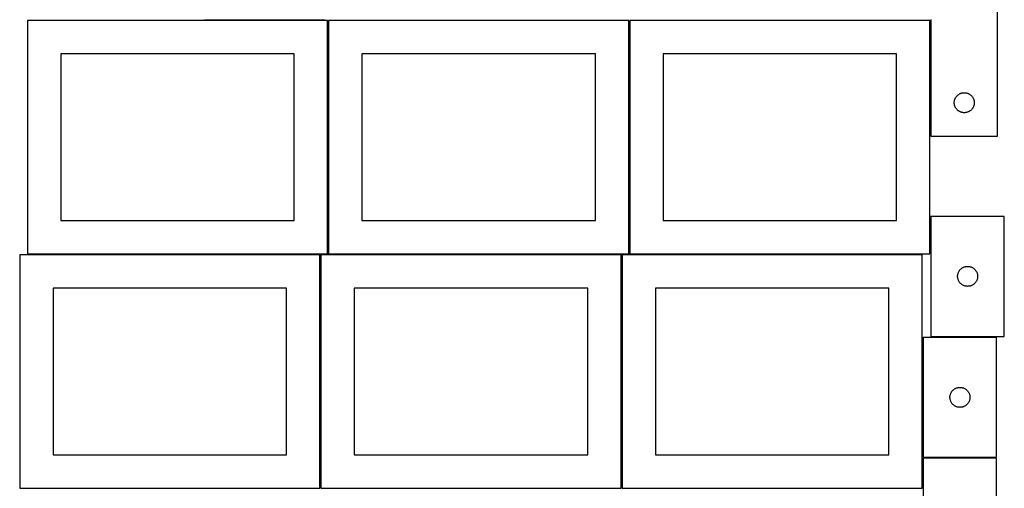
# Model space of a CAD drawing. Header units: millimetres. Extents: x 7 to 1493, y 7 to 2993.
# Tile 4 of 14: x 7 to 1483, y 1412 to 2115. Entities that reach past the tile are written whole.
import ezdxf

# ---------------------------------------------------------------- set-up
doc = ezdxf.new("R2010")
doc.units = ezdxf.units.MM
doc.layers.add('COMMON', color=5, linetype='CONTINUOUS', true_color=0x0000ff)
doc.layers.add('CUT', color=7, linetype='CONTINUOUS', true_color=0x000000)

msp = doc.modelspace()

# ---------------------------------------------------------------- linework, layer by layer
at = {"layer": 'COMMON'}
for p, q in [((283.698941, 2114.873915), (463.698941, 2114.873915)), ((468.801011, 1764.123915), (468.801011, 2114.123915)), ((920.301012, 1764.123915), (920.301012, 2114.123915)), ((1371.801013, 1940.706823), (1371.801013, 2114.123915)), ((457.299608, 1412.599135), (457.299608, 1762.599135)), ((908.799609, 1412.623914), (908.799609, 1762.599135)), ((919.551011, 1763.373915), (909.549609, 1763.373915)), ((1359.549609, 1763.373915), (921.051012, 1763.373915)), ((1471.074237, 1639.473054), (1372.583084, 1639.473054)), ((1361.074237, 1457.973052), (1471.074237, 1457.973052))]:
    msp.add_line(p, q, dxfattribs=at)
at = {"layer": 'CUT'}
for p, q in [((1472.551013, 1940.706823), (1472.551013, 2190.706823)), ((468.05101, 2114.123915), (18.05101, 2114.123915)), ((18.05101, 2114.123915), (18.05101, 1764.123915)), ((468.05101, 1764.123915), (468.05101, 2114.123915)), ((919.551011, 2114.123915), (469.551011, 2114.123915)), ((469.551011, 2114.123915), (469.551011, 1764.123915)), ((919.551011, 1764.123915), (919.551011, 2114.123915)), ((1371.051012, 2114.123915), (921.051012, 2114.123915)), ((921.051012, 2114.123915), (921.051012, 1764.123915)), ((1371.051012, 1764.123915), (1371.051012, 2114.123915)), ((1372.551013, 2115.706823), (1372.551013, 1940.706823)), ((418.05101, 2064.123915), (68.05101, 2064.123915)), ((68.05101, 2064.123915), (68.05101, 1814.123915)), ((418.05101, 1814.123915), (418.05101, 2064.123915)), ((869.551011, 2064.123915), (519.551011, 2064.123915)), ((519.551011, 2064.123915), (519.551011, 1814.123915)), ((869.551011, 1814.123915), (869.551011, 2064.123915)), ((1321.051012, 2064.123915), (971.051012, 2064.123915)), ((971.051012, 2064.123915), (971.051012, 1814.123915)), ((1321.051012, 1814.123915), (1321.051012, 2064.123915)), ((1407.630515, 1992.249138), (1407.729694, 1993.015181)), ((1407.729694, 1993.015181), (1407.868178, 1993.775104)), ((1407.868178, 1993.775104), (1408.045597, 1994.526889)), ((1408.045597, 1994.526889), (1408.261482, 1995.268545)), ((1408.261482, 1995.268545), (1408.515261, 1995.998104)), ((1408.515261, 1995.998104), (1408.806259, 1996.713631)), ((1408.806259, 1996.713631), (1409.133707, 1997.41323)), ((1409.133707, 1997.41323), (1409.496734, 1998.095044)), ((1409.496734, 1998.095044), (1409.894379, 1998.757266)), ((1409.894379, 1998.757266), (1410.325588, 1999.398139)), ((1410.325588, 1999.398139), (1410.789216, 2000.015965)), ((1410.789216, 2000.015965), (1411.284034, 2000.609104)), ((1411.284034, 2000.609104), (1411.80873, 2001.175985)), ((1411.80873, 2001.175985), (1412.361913, 2001.715103)), ((1412.361913, 2001.715103), (1412.942115, 2002.225029)), ((1412.942115, 2002.225029), (1413.547799, 2002.704411)), ((1413.547799, 2002.704411), (1414.177357, 2003.151978)), ((1414.177357, 2003.151978), (1414.829121, 2003.566542)), ((1414.829121, 2003.566542), (1415.501362, 2003.947005)), ((1415.501362, 2003.947005), (1416.192297, 2004.292357)), ((1416.192297, 2004.292357), (1416.900094, 2004.601682)), ((1416.900094, 2004.601682), (1417.622877, 2004.874161)), ((1417.622877, 2004.874161), (1418.358728, 2005.109071)), ((1418.358728, 2005.109071), (1419.105697, 2005.305788)), ((1419.105697, 2005.305788), (1419.861801, 2005.463792)), ((1419.861801, 2005.463792), (1420.625037, 2005.582663)), ((1420.625037, 2005.582663), (1421.393381, 2005.662086)), ((1421.393381, 2005.662086), (1422.164794, 2005.70185)), ((1422.164794, 2005.70185), (1422.937232, 2005.70185)), ((1422.937232, 2005.70185), (1423.708645, 2005.662086)), ((1423.708645, 2005.662086), (1424.476988, 2005.582663)), ((1424.476988, 2005.582663), (1425.240224, 2005.463792)), ((1425.240224, 2005.463792), (1425.996329, 2005.305788)), ((1425.996329, 2005.305788), (1426.743297, 2005.109071)), ((1426.743297, 2005.109071), (1427.479149, 2004.874161)), ((1427.479149, 2004.874161), (1428.201931, 2004.601682)), ((1428.201931, 2004.601682), (1428.909729, 2004.292357)), ((1428.909729, 2004.292357), (1429.600664, 2003.947005)), ((1429.600664, 2003.947005), (1430.272905, 2003.566542)), ((1430.272905, 2003.566542), (1430.924669, 2003.151978)), ((1430.924669, 2003.151978), (1431.554227, 2002.704411)), ((1431.554227, 2002.704411), (1432.15991, 2002.225029)), ((1432.15991, 2002.225029), (1432.740113, 2001.715103)), ((1432.740113, 2001.715103), (1433.293296, 2001.175985)), ((1433.293296, 2001.175985), (1433.817992, 2000.609104)), ((1433.817992, 2000.609104), (1434.31281, 2000.015965)), ((1434.31281, 2000.015965), (1434.776438, 1999.398139)), ((1434.776438, 1999.398139), (1435.207646, 1998.757266)), ((1435.207646, 1998.757266), (1435.605291, 1998.095044)), ((1435.605291, 1998.095044), (1435.968319, 1997.41323)), ((1435.968319, 1997.41323), (1436.295766, 1996.713631)), ((1436.295766, 1996.713631), (1436.586765, 1995.998104)), ((1436.586765, 1995.998104), (1436.840544, 1995.268545)), ((1436.840544, 1995.268545), (1437.056429, 1994.526889)), ((1437.056429, 1994.526889), (1437.233848, 1993.775104)), ((1437.233848, 1993.775104), (1437.372331, 1993.015181)), ((1437.372331, 1993.015181), (1437.471511, 1992.249138)), ((1407.551013, 1990.706823), (1407.570901, 1991.479004)), ((1407.570901, 1989.934641), (1407.551013, 1990.706823)), ((1407.570901, 1991.479004), (1407.630515, 1992.249138)), ((1407.630515, 1989.164508), (1407.570901, 1989.934641)), ((1407.729694, 1988.398464), (1407.630515, 1989.164508)), ((1407.868178, 1987.638542), (1407.729694, 1988.398464)), ((1408.045597, 1986.886756), (1407.868178, 1987.638542)), ((1408.261482, 1986.1451), (1408.045597, 1986.886756)), ((1408.515261, 1985.415541), (1408.261482, 1986.1451)), ((1408.806259, 1984.700014), (1408.515261, 1985.415541)), ((1409.133707, 1984.000416), (1408.806259, 1984.700014)), ((1409.496734, 1983.318602), (1409.133707, 1984.000416)), ((1409.894379, 1982.65638), (1409.496734, 1983.318602)), ((1410.325588, 1982.015506), (1409.894379, 1982.65638)), ((1410.789216, 1981.39768), (1410.325588, 1982.015506)), ((1411.284034, 1980.804541), (1410.789216, 1981.39768)), ((1411.80873, 1980.23766), (1411.284034, 1980.804541)), ((1412.361913, 1979.698542), (1411.80873, 1980.23766)), ((1412.942115, 1979.188616), (1412.361913, 1979.698542)), ((1413.547799, 1978.709234), (1412.942115, 1979.188616)), ((1414.177357, 1978.261667), (1413.547799, 1978.709234)), ((1414.829121, 1977.847103), (1414.177357, 1978.261667)), ((1430.924669, 1978.261667), (1430.272905, 1977.847103)), ((1431.554227, 1978.709234), (1430.924669, 1978.261667)), ((1432.15991, 1979.188616), (1431.554227, 1978.709234)), ((1432.740113, 1979.698542), (1432.15991, 1979.188616)), ((1433.293296, 1980.23766), (1432.740113, 1979.698542)), ((1433.817992, 1980.804541), (1433.293296, 1980.23766)), ((1434.31281, 1981.39768), (1433.817992, 1980.804541)), ((1434.776438, 1982.015506), (1434.31281, 1981.39768)), ((1435.207646, 1982.65638), (1434.776438, 1982.015506)), ((1435.605291, 1983.318602), (1435.207646, 1982.65638)), ((1435.968319, 1984.000416), (1435.605291, 1983.318602)), ((1436.295766, 1984.700014), (1435.968319, 1984.000416)), ((1436.586765, 1985.415541), (1436.295766, 1984.700014)), ((1436.840544, 1986.1451), (1436.586765, 1985.415541)), ((1437.056429, 1986.886756), (1436.840544, 1986.1451)), ((1437.233848, 1987.638542), (1437.056429, 1986.886756)), ((1437.372331, 1988.398464), (1437.233848, 1987.638542)), ((1437.471511, 1989.164508), (1437.372331, 1988.398464)), ((1437.471511, 1992.249138), (1437.531124, 1991.479004)), ((1437.531124, 1989.934641), (1437.471511, 1989.164508)), ((1437.531124, 1991.479004), (1437.551013, 1990.706823)), ((1437.551013, 1990.706823), (1437.531124, 1989.934641)), ((1415.501362, 1977.466641), (1414.829121, 1977.847103)), ((1416.192297, 1977.121289), (1415.501362, 1977.466641)), ((1416.900094, 1976.811963), (1416.192297, 1977.121289)), ((1417.622877, 1976.539484), (1416.900094, 1976.811963)), ((1418.358728, 1976.304575), (1417.622877, 1976.539484)), ((1419.105697, 1976.107857), (1418.358728, 1976.304575)), ((1419.861801, 1975.949853), (1419.105697, 1976.107857)), ((1420.625037, 1975.830983), (1419.861801, 1975.949853)), ((1421.393381, 1975.75156), (1420.625037, 1975.830983)), ((1422.164794, 1975.711796), (1421.393381, 1975.75156)), ((1422.937232, 1975.711796), (1422.164794, 1975.711796)), ((1423.708645, 1975.75156), (1422.937232, 1975.711796)), ((1424.476988, 1975.830983), (1423.708645, 1975.75156)), ((1425.240224, 1975.949853), (1424.476988, 1975.830983)), ((1425.996329, 1976.107857), (1425.240224, 1975.949853)), ((1426.743297, 1976.304575), (1425.996329, 1976.107857)), ((1427.479149, 1976.539484), (1426.743297, 1976.304575)), ((1428.201931, 1976.811963), (1427.479149, 1976.539484)), ((1428.909729, 1977.121289), (1428.201931, 1976.811963)), ((1429.600664, 1977.466641), (1428.909729, 1977.121289)), ((1430.272905, 1977.847103), (1429.600664, 1977.466641)), ((1372.551013, 1940.706823), (1472.551013, 1940.706823)), ((1482.583084, 1820.223054), (1372.583084, 1820.223054)), ((1372.583084, 1820.223054), (1372.583084, 1640.223054)), ((1482.583084, 1640.223054), (1482.583084, 1820.223054)), ((68.05101, 1814.123915), (418.05101, 1814.123915)), ((519.551011, 1814.123915), (869.551011, 1814.123915)), ((971.051012, 1814.123915), (1321.051012, 1814.123915)), ((456.549607, 1762.599135), (6.549607, 1762.599135)), ((6.549607, 1762.599135), (6.549607, 1412.599135)), ((18.05101, 1764.123915), (468.05101, 1764.123915)), ((456.549607, 1412.599135), (456.549607, 1762.599135)), ((908.049608, 1762.599135), (458.049608, 1762.599135)), ((458.049608, 1762.599135), (458.049608, 1412.599135)), ((469.551011, 1764.123915), (919.551011, 1764.123915)), ((908.049608, 1412.599135), (908.049608, 1762.599135)), ((1359.549609, 1762.623914), (909.549609, 1762.623914)), ((909.549609, 1762.623914), (909.549609, 1412.623914)), ((921.051012, 1764.123915), (1371.051012, 1764.123915)), ((1359.549609, 1412.623914), (1359.549609, 1762.623914)), ((1417.680802, 1741.490033), (1418.273941, 1741.984851)), ((1418.273941, 1741.984851), (1418.891767, 1742.448479)), ((1418.891767, 1742.448479), (1419.532641, 1742.879688)), ((1419.532641, 1742.879688), (1420.194863, 1743.277333)), ((1420.194863, 1743.277333), (1420.876677, 1743.640361)), ((1420.876677, 1743.640361), (1421.576275, 1743.967808)), ((1421.576275, 1743.967808), (1422.291802, 1744.258807)), ((1422.291802, 1744.258807), (1423.021361, 1744.512585)), ((1423.021361, 1744.512585), (1423.763017, 1744.72847)), ((1423.763017, 1744.72847), (1424.514803, 1744.90589)), ((1424.514803, 1744.90589), (1425.274725, 1745.044373)), ((1425.274725, 1745.044373), (1426.040769, 1745.143553)), ((1426.040769, 1745.143553), (1426.810902, 1745.203166)), ((1426.810902, 1745.203166), (1427.583084, 1745.223054)), ((1427.583084, 1745.223054), (1428.355265, 1745.203166)), ((1428.355265, 1745.203166), (1429.125399, 1745.143553)), ((1429.125399, 1745.143553), (1429.891442, 1745.044373)), ((1429.891442, 1745.044373), (1430.651365, 1744.90589)), ((1430.651365, 1744.90589), (1431.403151, 1744.72847)), ((1431.403151, 1744.72847), (1432.144806, 1744.512585)), ((1432.144806, 1744.512585), (1432.874365, 1744.258807)), ((1432.874365, 1744.258807), (1433.589892, 1743.967808)), ((1433.589892, 1743.967808), (1434.289491, 1743.640361)), ((1434.289491, 1743.640361), (1434.971305, 1743.277333)), ((1434.971305, 1743.277333), (1435.633527, 1742.879688)), ((1435.633527, 1742.879688), (1436.2744, 1742.448479)), ((1436.2744, 1742.448479), (1436.892226, 1741.984851)), ((1436.892226, 1741.984851), (1437.485366, 1741.490033)), ((1412.588057, 1730.609273), (1412.627821, 1731.380686)), ((1412.588057, 1729.836836), (1412.588057, 1730.609273)), ((1412.627821, 1729.065422), (1412.588057, 1729.836836)), ((1412.627821, 1731.380686), (1412.707244, 1732.14903)), ((1412.707244, 1728.297079), (1412.627821, 1729.065422)), ((1412.707244, 1732.14903), (1412.826114, 1732.912266)), ((1412.826114, 1727.533843), (1412.707244, 1728.297079)), ((1412.826114, 1732.912266), (1412.984118, 1733.668371)), ((1412.984118, 1726.777738), (1412.826114, 1727.533843)), ((1412.984118, 1733.668371), (1413.180836, 1734.415339)), ((1413.180836, 1734.415339), (1413.415745, 1735.15119)), ((1413.415745, 1735.15119), (1413.688224, 1735.873973)), ((1413.688224, 1735.873973), (1413.99755, 1736.58177)), ((1413.99755, 1736.58177), (1414.342902, 1737.272706)), ((1414.342902, 1737.272706), (1414.723364, 1737.944946)), ((1414.723364, 1737.944946), (1415.137928, 1738.59671)), ((1415.137928, 1738.59671), (1415.585495, 1739.226269)), ((1415.585495, 1739.226269), (1416.064877, 1739.831952)), ((1416.064877, 1739.831952), (1416.574803, 1740.412154)), ((1416.574803, 1740.412154), (1417.113921, 1740.965337)), ((1417.113921, 1740.965337), (1417.680802, 1741.490033)), ((1437.485366, 1741.490033), (1438.052246, 1740.965337)), ((1438.052246, 1740.965337), (1438.591364, 1740.412154)), ((1438.591364, 1740.412154), (1439.10129, 1739.831952)), ((1439.10129, 1739.831952), (1439.580672, 1739.226269)), ((1439.580672, 1739.226269), (1440.028239, 1738.59671)), ((1440.028239, 1738.59671), (1440.442803, 1737.944946)), ((1440.442803, 1737.944946), (1440.823266, 1737.272706)), ((1440.823266, 1737.272706), (1441.168618, 1736.58177)), ((1441.168618, 1736.58177), (1441.477943, 1735.873973)), ((1441.477943, 1735.873973), (1441.750422, 1735.15119)), ((1441.750422, 1735.15119), (1441.985332, 1734.415339)), ((1441.985332, 1734.415339), (1442.182049, 1733.668371)), ((1442.182049, 1733.668371), (1442.340053, 1732.912266)), ((1442.340053, 1727.533843), (1442.182049, 1726.777738)), ((1442.340053, 1732.912266), (1442.458924, 1732.14903)), ((1442.458924, 1728.297079), (1442.340053, 1727.533843)), ((1442.458924, 1732.14903), (1442.538347, 1731.380686)), ((1442.538347, 1729.065422), (1442.458924, 1728.297079)), ((1442.538347, 1731.380686), (1442.578111, 1730.609273)), ((1442.578111, 1729.836836), (1442.538347, 1729.065422)), ((1442.578111, 1730.609273), (1442.578111, 1729.836836)), ((406.549607, 1712.599135), (56.549607, 1712.599135)), ((56.549607, 1712.599135), (56.549607, 1462.599135)), ((406.549607, 1462.599135), (406.549607, 1712.599135)), ((858.049608, 1712.599135), (508.049608, 1712.599135)), ((508.049608, 1712.599135), (508.049608, 1462.599135)), ((858.049608, 1462.599135), (858.049608, 1712.599135)), ((1309.549609, 1712.623914), (959.549609, 1712.623914)), ((959.549609, 1712.623914), (959.549609, 1462.623914)), ((1309.549609, 1462.623914), (1309.549609, 1712.623914)), ((1413.180836, 1726.03077), (1412.984118, 1726.777738)), ((1413.415745, 1725.294919), (1413.180836, 1726.03077)), ((1413.688224, 1724.572136), (1413.415745, 1725.294919)), ((1413.99755, 1723.864339), (1413.688224, 1724.572136)), ((1414.342902, 1723.173403), (1413.99755, 1723.864339)), ((1414.723364, 1722.501162), (1414.342902, 1723.173403)), ((1415.137928, 1721.849399), (1414.723364, 1722.501162)), ((1415.585495, 1721.21984), (1415.137928, 1721.849399)), ((1416.064877, 1720.614157), (1415.585495, 1721.21984)), ((1416.574803, 1720.033954), (1416.064877, 1720.614157)), ((1417.113921, 1719.480772), (1416.574803, 1720.033954)), ((1417.680802, 1718.956075), (1417.113921, 1719.480772)), ((1418.273941, 1718.461257), (1417.680802, 1718.956075)), ((1418.891767, 1717.997629), (1418.273941, 1718.461257)), ((1419.532641, 1717.566421), (1418.891767, 1717.997629)), ((1420.194863, 1717.168776), (1419.532641, 1717.566421)), ((1420.876677, 1716.805748), (1420.194863, 1717.168776)), ((1421.576275, 1716.478301), (1420.876677, 1716.805748)), ((1422.291802, 1716.187302), (1421.576275, 1716.478301)), ((1423.021361, 1715.933524), (1422.291802, 1716.187302)), ((1423.763017, 1715.717639), (1423.021361, 1715.933524)), ((1424.514803, 1715.540219), (1423.763017, 1715.717639)), ((1425.274725, 1715.401736), (1424.514803, 1715.540219)), ((1426.040769, 1715.302556), (1425.274725, 1715.401736)), ((1426.810902, 1715.242943), (1426.040769, 1715.302556)), ((1427.583084, 1715.223054), (1426.810902, 1715.242943)), ((1428.355265, 1715.242943), (1427.583084, 1715.223054)), ((1429.125399, 1715.302556), (1428.355265, 1715.242943)), ((1429.891442, 1715.401736), (1429.125399, 1715.302556)), ((1430.651365, 1715.540219), (1429.891442, 1715.401736)), ((1431.403151, 1715.717639), (1430.651365, 1715.540219)), ((1432.144806, 1715.933524), (1431.403151, 1715.717639)), ((1432.874365, 1716.187302), (1432.144806, 1715.933524)), ((1433.589892, 1716.478301), (1432.874365, 1716.187302)), ((1434.289491, 1716.805748), (1433.589892, 1716.478301)), ((1434.971305, 1717.168776), (1434.289491, 1716.805748)), ((1435.633527, 1717.566421), (1434.971305, 1717.168776)), ((1436.2744, 1717.997629), (1435.633527, 1717.566421)), ((1436.892226, 1718.461257), (1436.2744, 1717.997629)), ((1437.485366, 1718.956075), (1436.892226, 1718.461257)), ((1438.052246, 1719.480772), (1437.485366, 1718.956075)), ((1438.591364, 1720.033954), (1438.052246, 1719.480772)), ((1439.10129, 1720.614157), (1438.591364, 1720.033954)), ((1439.580672, 1721.21984), (1439.10129, 1720.614157)), ((1440.028239, 1721.849399), (1439.580672, 1721.21984)), ((1440.442803, 1722.501162), (1440.028239, 1721.849399)), ((1440.823266, 1723.173403), (1440.442803, 1722.501162)), ((1441.168618, 1723.864339), (1440.823266, 1723.173403)), ((1441.477943, 1724.572136), (1441.168618, 1723.864339)), ((1441.750422, 1725.294919), (1441.477943, 1724.572136)), ((1441.985332, 1726.03077), (1441.750422, 1725.294919)), ((1442.182049, 1726.777738), (1441.985332, 1726.03077)), ((1471.074237, 1638.723053), (1361.074237, 1638.723053)), ((1361.074237, 1638.723053), (1361.074237, 1458.723053)), ((1372.583084, 1640.223054), (1482.583084, 1640.223054)), ((1471.074237, 1458.723053), (1471.074237, 1638.723053)), ((1401.07921, 1549.109272), (1401.118974, 1549.880685)), ((1401.118974, 1549.880685), (1401.198397, 1550.649029)), ((1401.198397, 1550.649029), (1401.317267, 1551.412265)), ((1401.317267, 1551.412265), (1401.475271, 1552.16837)), ((1401.475271, 1552.16837), (1401.671989, 1552.915338)), ((1401.671989, 1552.915338), (1401.906898, 1553.651189)), ((1401.906898, 1553.651189), (1402.179377, 1554.373972)), ((1402.179377, 1554.373972), (1402.488703, 1555.081769)), ((1402.488703, 1555.081769), (1402.834055, 1555.772705)), ((1402.834055, 1555.772705), (1403.214517, 1556.444945)), ((1403.214517, 1556.444945), (1403.629081, 1557.096709)), ((1403.629081, 1557.096709), (1404.076648, 1557.726268)), ((1404.076648, 1557.726268), (1404.55603, 1558.331951)), ((1404.55603, 1558.331951), (1405.065956, 1558.912153)), ((1405.065956, 1558.912153), (1405.605074, 1559.465336)), ((1405.605074, 1559.465336), (1406.171955, 1559.990032)), ((1406.171955, 1559.990032), (1406.765094, 1560.48485)), ((1406.765094, 1560.48485), (1407.38292, 1560.948478)), ((1407.38292, 1560.948478), (1408.023794, 1561.379687)), ((1408.023794, 1561.379687), (1408.686016, 1561.777332)), ((1408.686016, 1561.777332), (1409.36783, 1562.14036)), ((1409.36783, 1562.14036), (1410.067428, 1562.467807)), ((1410.067428, 1562.467807), (1410.782955, 1562.758806)), ((1410.782955, 1562.758806), (1411.512514, 1563.012584)), ((1411.512514, 1563.012584), (1412.25417, 1563.228469)), ((1412.25417, 1563.228469), (1413.005956, 1563.405889)), ((1413.005956, 1563.405889), (1413.765878, 1563.544372)), ((1413.765878, 1563.544372), (1414.531922, 1563.643552)), ((1414.531922, 1563.643552), (1415.302055, 1563.703165)), ((1415.302055, 1563.703165), (1416.074237, 1563.723053)), ((1416.074237, 1563.723053), (1416.846418, 1563.703165)), ((1416.846418, 1563.703165), (1417.616552, 1563.643552)), ((1417.616552, 1563.643552), (1418.382595, 1563.544372)), ((1418.382595, 1563.544372), (1419.142518, 1563.405889)), ((1419.142518, 1563.405889), (1419.894303, 1563.228469)), ((1419.894303, 1563.228469), (1420.635959, 1563.012584)), ((1420.635959, 1563.012584), (1421.365518, 1562.758806)), ((1421.365518, 1562.758806), (1422.081045, 1562.467807)), ((1422.081045, 1562.467807), (1422.780644, 1562.14036)), ((1422.780644, 1562.14036), (1423.462458, 1561.777332)), ((1423.462458, 1561.777332), (1424.12468, 1561.379687)), ((1424.12468, 1561.379687), (1424.765553, 1560.948478)), ((1424.765553, 1560.948478), (1425.383379, 1560.48485)), ((1425.383379, 1560.48485), (1425.976518, 1559.990032)), ((1425.976518, 1559.990032), (1426.543399, 1559.465336)), ((1426.543399, 1559.465336), (1427.082517, 1558.912153)), ((1427.082517, 1558.912153), (1427.592443, 1558.331951)), ((1427.592443, 1558.331951), (1428.071825, 1557.726268)), ((1428.071825, 1557.726268), (1428.519392, 1557.096709)), ((1428.519392, 1557.096709), (1428.933956, 1556.444945)), ((1428.933956, 1556.444945), (1429.314419, 1555.772705)), ((1429.314419, 1555.772705), (1429.659771, 1555.081769)), ((1429.659771, 1555.081769), (1429.969096, 1554.373972)), ((1429.969096, 1554.373972), (1430.241575, 1553.651189)), ((1430.241575, 1553.651189), (1430.476485, 1552.915338)), ((1430.476485, 1552.915338), (1430.673202, 1552.16837)), ((1430.673202, 1552.16837), (1430.831206, 1551.412265)), ((1430.831206, 1551.412265), (1430.950077, 1550.649029)), ((1430.950077, 1550.649029), (1431.0295, 1549.880685)), ((1431.0295, 1549.880685), (1431.069264, 1549.109272)), ((1401.07921, 1548.336835), (1401.07921, 1549.109272)), ((1401.118974, 1547.565421), (1401.07921, 1548.336835)), ((1401.198397, 1546.797078), (1401.118974, 1547.565421)), ((1401.317267, 1546.033842), (1401.198397, 1546.797078)), ((1401.475271, 1545.277737), (1401.317267, 1546.033842)), ((1401.671989, 1544.530769), (1401.475271, 1545.277737)), ((1401.906898, 1543.794918), (1401.671989, 1544.530769)), ((1402.179377, 1543.072135), (1401.906898, 1543.794918)), ((1402.488703, 1542.364338), (1402.179377, 1543.072135)), ((1402.834055, 1541.673402), (1402.488703, 1542.364338)), ((1403.214517, 1541.001161), (1402.834055, 1541.673402)), ((1403.629081, 1540.349398), (1403.214517, 1541.001161)), ((1404.076648, 1539.719839), (1403.629081, 1540.349398)), ((1404.55603, 1539.114156), (1404.076648, 1539.719839)), ((1405.065956, 1538.533953), (1404.55603, 1539.114156)), ((1405.605074, 1537.980771), (1405.065956, 1538.533953)), ((1406.171955, 1537.456074), (1405.605074, 1537.980771)), ((1406.765094, 1536.961256), (1406.171955, 1537.456074)), ((1407.38292, 1536.497628), (1406.765094, 1536.961256)), ((1408.023794, 1536.06642), (1407.38292, 1536.497628)), ((1408.686016, 1535.668775), (1408.023794, 1536.06642)), ((1409.36783, 1535.305747), (1408.686016, 1535.668775)), ((1410.067428, 1534.9783), (1409.36783, 1535.305747)), ((1422.780644, 1535.305747), (1422.081045, 1534.9783)), ((1423.462458, 1535.668775), (1422.780644, 1535.305747)), ((1424.12468, 1536.06642), (1423.462458, 1535.668775)), ((1424.765553, 1536.497628), (1424.12468, 1536.06642)), ((1425.383379, 1536.961256), (1424.765553, 1536.497628)), ((1425.976518, 1537.456074), (1425.383379, 1536.961256)), ((1426.543399, 1537.980771), (1425.976518, 1537.456074)), ((1427.082517, 1538.533953), (1426.543399, 1537.980771)), ((1427.592443, 1539.114156), (1427.082517, 1538.533953)), ((1428.071825, 1539.719839), (1427.592443, 1539.114156)), ((1428.519392, 1540.349398), (1428.071825, 1539.719839)), ((1428.933956, 1541.001161), (1428.519392, 1540.349398)), ((1429.314419, 1541.673402), (1428.933956, 1541.001161)), ((1429.659771, 1542.364338), (1429.314419, 1541.673402)), ((1429.969096, 1543.072135), (1429.659771, 1542.364338)), ((1430.241575, 1543.794918), (1429.969096, 1543.072135)), ((1430.476485, 1544.530769), (1430.241575, 1543.794918)), ((1430.673202, 1545.277737), (1430.476485, 1544.530769)), ((1430.831206, 1546.033842), (1430.673202, 1545.277737)), ((1430.950077, 1546.797078), (1430.831206, 1546.033842)), ((1431.0295, 1547.565421), (1430.950077, 1546.797078)), ((1431.069264, 1548.336835), (1431.0295, 1547.565421)), ((1431.069264, 1549.109272), (1431.069264, 1548.336835)), ((1410.782955, 1534.687301), (1410.067428, 1534.9783)), ((1411.512514, 1534.433523), (1410.782955, 1534.687301)), ((1412.25417, 1534.217638), (1411.512514, 1534.433523)), ((1413.005956, 1534.040218), (1412.25417, 1534.217638)), ((1413.765878, 1533.901735), (1413.005956, 1534.040218)), ((1414.531922, 1533.802555), (1413.765878, 1533.901735)), ((1415.302055, 1533.742942), (1414.531922, 1533.802555)), ((1416.074237, 1533.723053), (1415.302055, 1533.742942)), ((1416.846418, 1533.742942), (1416.074237, 1533.723053)), ((1417.616552, 1533.802555), (1416.846418, 1533.742942)), ((1418.382595, 1533.901735), (1417.616552, 1533.802555)), ((1419.142518, 1534.040218), (1418.382595, 1533.901735)), ((1419.894303, 1534.217638), (1419.142518, 1534.040218)), ((1420.635959, 1534.433523), (1419.894303, 1534.217638)), ((1421.365518, 1534.687301), (1420.635959, 1534.433523)), ((1422.081045, 1534.9783), (1421.365518, 1534.687301)), ((56.549607, 1462.599135), (406.549607, 1462.599135)), ((508.049608, 1462.599135), (858.049608, 1462.599135)), ((959.549609, 1462.623914), (1309.549609, 1462.623914)), ((1361.074237, 1458.723053), (1471.074237, 1458.723053)), ((1471.074237, 1457.223052), (1361.074237, 1457.223052)), ((1361.074237, 1457.223052), (1361.074237, 1277.223052)), ((1471.074237, 1277.223052), (1471.074237, 1457.223052)), ((6.549607, 1412.599135), (456.549607, 1412.599135)), ((458.049608, 1412.599135), (908.049608, 1412.599135)), ((909.549609, 1412.623914), (1359.549609, 1412.623914))]:
    msp.add_line(p, q, dxfattribs=at)

doc.saveas('drawing.dxf')
